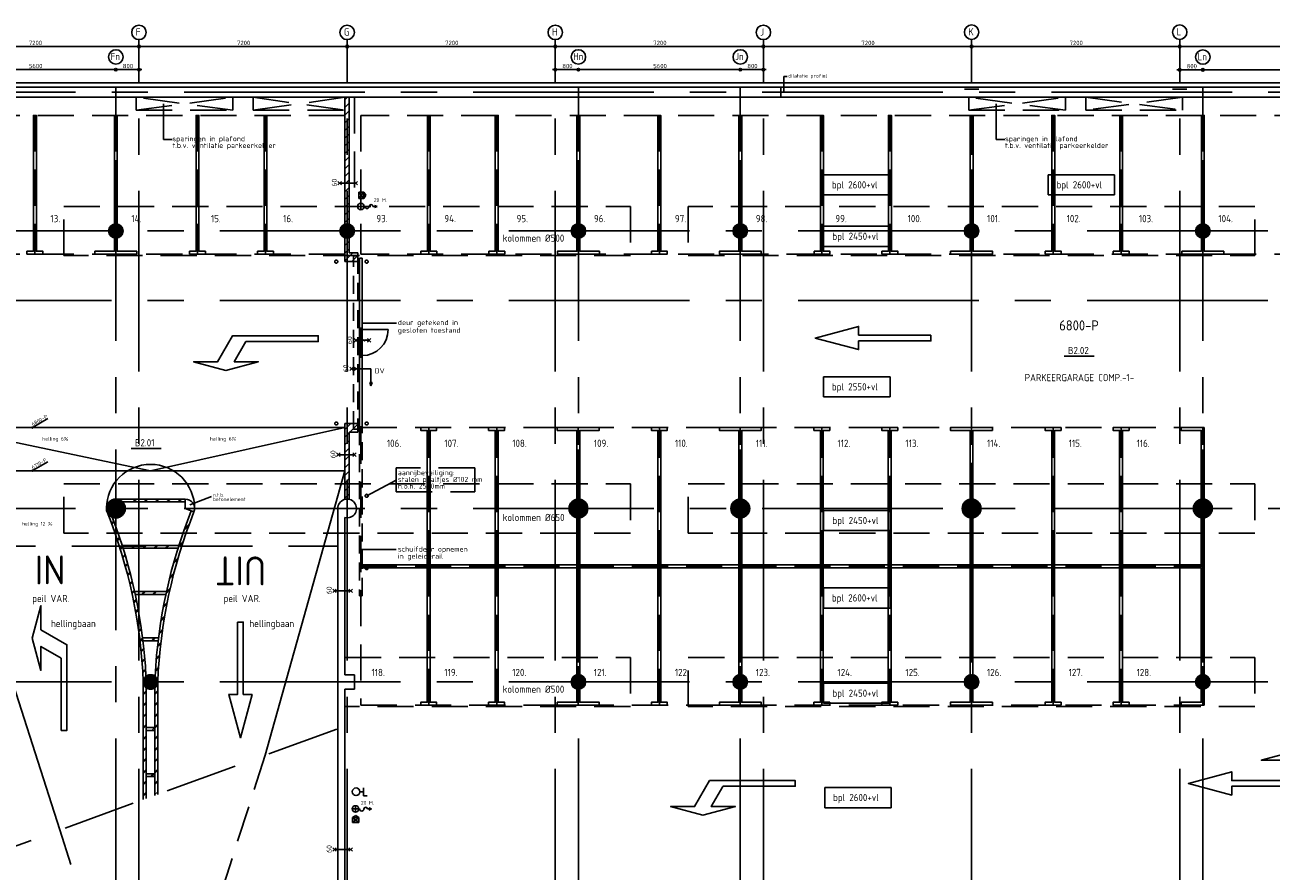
# Model space of a CAD drawing. Extents: x 1662 to 125079, y 8755 to 81245.
# Tile 6 of 8: x 36657 to 79762, y 51973 to 81245. Entities that reach past the tile are written whole.
import ezdxf

# ---------------------------------------------------------------- set-up
doc = ezdxf.new("R2010")
doc.units = 0
doc.header["$LTSCALE"] = 100
for name, pattern in [('CENTER', [2, 1.25, -0.25, 0.25, -0.25]), ('DASHED', [0.75, 0.5, -0.25]), ('HIDDEN', [0.375, 0.25, -0.125]), ('HIDDEN2', [0.1875, 0.125, -0.0625])]:
    doc.linetypes.add(name, pattern=pattern)
for name, color, linetype in [('BOUWKUNDIG', 11, 'CONTINUOUS'), ('PARKEREN', 8, 'HIDDEN'), ('STRAMIEN', 7, 'CENTER'), ('TEKST', 11, 'CONTINUOUS')]:
    doc.layers.add(name, color=color, linetype=linetype)
doc.styles.add('BURO', font='ISO.SHX')
doc.styles.add('PIETERS', font='ISO.SHX')
doc.styles.get("Standard").update_dxf_attribs({"font": 'ISO.SHX'})

msp = doc.modelspace()

# ---------------------------------------------------------------- linework, layer by layer
at = {"layer": 'BOUWKUNDIG', "linetype": 'CONTINUOUS', "ltscale": 50}
for p, q in [((4422, 79241), (90727, 79241)), ((90577, 79091), (4572, 79091)), ((4922, 78741), (90227, 78741)), ((47727, 78741), (47727, 74354.5)), ((47877, 78741), (47727, 78741)), ((47877, 74354.5), (47877, 78741)), ((48208.8, 75242.2), (48208.8, 75462.3)), ((48208.8, 75242.2), (48377.5, 75462.3)), ((48377.5, 75241.9), (48208.8, 75462.3)), ((48208.8, 75462.3), (48377.5, 75462.3)), ((48377.5, 75462.5), (48449, 75352.2)), ((48377.5, 75462.3), (48377.5, 75241.9)), ((48377.5, 75241.9), (48208.8, 75242.2)), ((48377.5, 75241.9), (48449, 75352.2)), ((48232, 73176), (48232, 70756)), ((48322, 73176), (48232, 73176)), ((48322, 70756), (48322, 73176)), ((48232, 70756), (48232, 70706)), ((48322, 70756), (48232, 70756)), ((48232, 70706), (48322, 70706)), ((48232, 69806), (48232, 70706)), ((48282, 70706), (48282, 69806)), ((48322, 70706), (48322, 70756)), ((49222, 70706), (48322, 70706)), ((48322, 70706), (48322, 69806)), ((48232, 69756), (48232, 69806)), ((48232, 69806), (48322, 69806)), ((48232, 69756), (48232, 67336)), ((48322, 69756), (48232, 69756)), ((48322.2, 69806), (48282, 69806)), ((48322, 69806), (48322, 69756)), ((48322, 67336), (48322, 69756)), ((48626.4, 69345.7), (48626.4, 68753.9)), ((48583.2, 68872.5), (48669.5, 68872.5)), ((48626.4, 68753.9), (48583.2, 68872.5)), ((48626.4, 68753.9), (48669.5, 68872.5)), ((33877, 67316), (47727, 67316)), ((33877, 67316), (41002, 65816)), ((41002, 65816), (47727, 67316)), ((47727, 67456), (47727, 64832.2)), ((47877, 67456), (47727, 67456)), ((48177, 67456), (47877, 67456)), ((48177, 67156), (48177, 67456)), ((48232, 67336), (48322, 67336)), ((47877, 64832.2), (47877, 67156)), ((47877, 67156), (48177, 67156)), ((33877, 65816), (47727, 65816)), ((44970.4, 55980.8), (47727, 65816)), ((39802, 64841), (42202, 64841)), ((40036.5, 64741), (42202, 64741)), ((47477, 64516), (47477, 42916)), ((47727, 64199.8), (47727, 58766)), ((34527, 63790.7), (37863.7, 53394.2)), ((40020.6, 63241), (41983.4, 63241)), ((40052.2, 63141), (41951.8, 63141)), ((40450.6, 61641), (41553.4, 61641)), ((40472.3, 61541), (41531.7, 61541)), ((40726.3, 60041), (41277.7, 60041)), ((40738.6, 59941), (41265.4, 59941)), ((47727, 58766), (48052, 58766)), ((48052, 58766), (48052, 58266)), ((40752, 54445.4), (40752, 58516)), ((40852, 54481.8), (40852, 58316)), ((41152, 58316), (41152, 54591)), ((41252, 58516), (41252, 54627.4)), ((47727, 58266), (47727, 51166)), ((48052, 58266), (47727, 58266)), ((40852, 56941), (41152, 56941)), ((40852, 56841), (41152, 56841)), ((40852, 55341), (41152, 55341)), ((40852, 55241), (41152, 55241)), ((48369.9, 54851.9), (48369.9, 54716)), ((48241.3, 54716), (48369.9, 54716)), ((48369.9, 54580.1), (48369.9, 54716)), ((48369.9, 54580.1), (48498.6, 54580.1)), ((47991.3, 53825.1), (48101.6, 53896.5)), ((48211.9, 53825.1), (48101.6, 53896.5)), ((47991.3, 53825.1), (47991.6, 53656.3)), ((48211.8, 53825.1), (47991.3, 53825.1)), ((47991.3, 53825.1), (48211.8, 53656.3)), ((47991.6, 53656.3), (48211.8, 53825)), ((47991.6, 53656.3), (48211.8, 53656.3)), ((48211.8, 53656.3), (48211.8, 53825.1))]:
    msp.add_line(p, q, dxfattribs=at)
at = {"layer": 'BOUWKUNDIG', "ltscale": 50}
for p, q in [((62604.1, 78916), (62999.9, 78916)), ((62802, 78741), (62802, 79091)), ((47727, 78656.3), (47811.7, 78741)), ((47727, 78391.2), (47877, 78541.2)), ((47727, 78126), (47877, 78276)), ((47727, 77860.8), (47877, 78010.8)), ((47727, 77595.7), (47877, 77745.7)), ((47727, 77330.5), (47877, 77480.5)), ((47727, 77065.3), (47877, 77215.3)), ((47727, 76800.2), (47877, 76950.2)), ((47727, 76535), (47877, 76685)), ((47727, 76269.8), (47877, 76419.8)), ((47727, 76004.7), (47877, 76154.7)), ((47727, 75739.5), (47877, 75889.5)), ((47481.8, 75831.2), (47601.8, 75711.2)), ((47481.8, 75711.2), (47601.8, 75831.2)), ((47546.7, 75771.2), (48102.1, 75771.2)), ((47727, 75474.4), (47877, 75624.4)), ((48162.1, 75711.2), (48042.1, 75831.2)), ((48162.1, 75831.2), (48042.1, 75711.2)), ((47727, 75209.2), (47877, 75359.2)), ((47727, 74944), (47877, 75094)), ((47727, 74678.9), (47877, 74828.9)), ((48389.5, 74966), (48417.8, 74966)), ((48692.8, 74966), (48836.2, 74966)), ((48836.2, 74966), (48744.3, 75003.5)), ((48744.3, 74928.5), (48836.2, 74966)), ((47727, 74413.7), (47877, 74563.7)), ((47727, 73056), (47727, 73877.5)), ((47727, 73618.2), (47877, 73768.2)), ((47877, 73877.5), (47877, 73356)), ((47727, 73353), (47877, 73503)), ((47727, 73087.9), (47995.1, 73356)), ((47877, 73356), (48177, 73356)), ((48177, 73356), (48177, 73056)), ((48177, 73056), (47727, 73056)), ((47960.3, 73056), (48177, 73272.7)), ((48046.7, 70394.3), (48166.7, 70274.3)), ((48046.7, 70274.3), (48166.7, 70394.3)), ((48564.3, 70334.3), (48106.7, 70334.3)), ((48160.1, 70304.3), (48220.1, 70364.3)), ((48280.1, 70304.3), (48220.1, 70364.3)), ((48280.1, 70304.3), (48340.1, 70364.3)), ((48400.1, 70304.3), (48340.1, 70364.3)), ((48400.1, 70304.3), (48460.1, 70364.3)), ((48520.1, 70304.3), (48460.1, 70364.3)), ((48624.3, 70274.3), (48504.3, 70394.3)), ((48624.3, 70394.3), (48504.3, 70274.3)), ((48015.2, 69405.7), (47895.2, 69285.7)), ((47895.2, 69405.7), (48015.2, 69285.7)), ((48179.8, 69405.7), (48059.8, 69285.7)), ((48059.8, 69405.7), (48179.8, 69285.7)), ((47955.2, 69345.7), (48626.4, 69345.7)), ((47727, 67254.2), (47928.8, 67456)), ((47893.9, 67156), (48177, 67439.1)), ((47727, 66989.1), (47877, 67139.1)), ((47727, 66723.9), (47877, 66873.9)), ((48159.1, 67156), (48177, 67173.9)), ((47436.4, 66437), (47556.4, 66317)), ((47436.4, 66317), (47556.4, 66437)), ((47727, 66458.7), (47877, 66608.7)), ((48116.7, 66317), (47996.7, 66437)), ((48116.7, 66437), (47996.7, 66317)), ((47501.3, 66377), (48056.7, 66377)), ((47727, 66193.6), (47877, 66343.6)), ((47727, 65928.4), (47877, 66078.4)), ((47727, 65663.2), (47877, 65813.2)), ((47727, 65398.1), (47877, 65548.1)), ((47727, 65132.9), (47877, 65282.9)), ((40385.6, 64741), (40485.6, 64841)), ((40423.1, 64741), (40523.1, 64841)), ((40774.5, 64741), (40874.5, 64841)), ((40812, 64741), (40912, 64841)), ((41163.4, 64741), (41263.4, 64841)), ((41200.9, 64741), (41300.9, 64841)), ((41552.3, 64741), (41652.3, 64841)), ((41589.8, 64741), (41689.8, 64841)), ((41941.3, 64741), (42041.3, 64841)), ((41978.8, 64741), (42078.8, 64841)), ((42202, 64516), (42202, 64841)), ((47727, 64867.7), (47877, 65017.7)), ((42503.8, 64395.5), (42202, 64516)), ((39650.5, 64005.9), (39728.2, 64083.6)), ((39660.6, 63978.5), (39738.4, 64056.3)), ((39754, 63720.4), (39832.3, 63798.8)), ((42154.4, 63749.9), (42320.3, 63915.8)), ((42175, 63808), (42342.1, 63975.1)), ((39763.7, 63692.7), (39842.1, 63771.1)), ((39853.4, 63430.9), (39932.4, 63509.9)), ((39862.7, 63402.8), (39941.8, 63481.8)), ((41977.2, 63221.3), (42132.7, 63376.8)), ((39948.5, 63137.2), (40028.2, 63216.9)), ((39957.5, 63108.7), (40037.3, 63188.4)), ((40341.3, 63141), (40441.3, 63241)), ((40378.8, 63141), (40478.8, 63241)), ((40730.2, 63141), (40830.2, 63241)), ((40767.7, 63141), (40867.7, 63241)), ((41119.1, 63141), (41219.1, 63241)), ((41156.6, 63141), (41256.6, 63241)), ((41508, 63141), (41608, 63241)), ((41545.5, 63141), (41645.5, 63241)), ((41959.8, 63166.4), (42114.3, 63321)), ((40039.4, 62839.1), (40119.8, 62919.6)), ((40047.9, 62810.2), (40128.4, 62890.7)), ((40125.8, 62536.7), (40207, 62617.9)), ((40133.9, 62507.2), (40215.2, 62588.5)), ((41795.7, 62613.4), (41941.1, 62758.8)), ((41810.4, 62665.6), (41956.5, 62811.7)), ((40207.6, 62229.6), (40289.7, 62311.6)), ((40215.3, 62199.7), (40297.4, 62281.9)), ((41657.1, 62085.9), (41794.8, 62223.6)), ((41669.4, 62135.7), (41807.9, 62274.2)), ((40284.8, 61917.8), (40367.7, 62000.7)), ((40291.9, 61887.5), (40375, 61970.5)), ((40357, 61601.1), (40440.9, 61685)), ((40363.7, 61570.3), (40447.7, 61654.3)), ((41540.1, 61580), (41671.5, 61711.4)), ((41550.5, 61627.9), (41682.5, 61759.9)), ((47302.8, 61727.8), (47422.8, 61607.8)), ((47302.8, 61607.8), (47422.8, 61727.8)), ((47367.6, 61667.8), (47923, 61667.8)), ((47983, 61607.8), (47863, 61727.8)), ((47983, 61727.8), (47863, 61607.8)), ((40424.1, 61279.4), (40509.1, 61364.3)), ((40430.4, 61248.1), (40515.4, 61333.1)), ((40685.8, 61541), (40785.8, 61641)), ((40723.3, 61541), (40823.3, 61641)), ((41074.7, 61541), (41174.7, 61641)), ((41112.2, 61541), (41212.2, 61641)), ((41442, 61093), (41567.9, 61218.9)), ((41450.7, 61139.2), (41577.1, 61265.6)), ((40486.1, 60952.4), (40572.1, 61038.4)), ((40491.8, 60920.6), (40577.9, 61006.7)), ((41367.8, 60667.3), (41489.3, 60788.9)), ((40542.6, 60620), (40629.7, 60707.1)), ((40547.7, 60587.6), (40635, 60674.9)), ((40593.4, 60281.9), (40681.8, 60370.3)), ((41360.6, 60622.7), (41481.7, 60743.8)), ((40598, 60249), (40686.5, 60337.5)), ((40638.3, 59937.8), (40728, 60027.6)), ((40642.3, 59904.4), (40732.2, 59994.2)), ((41030.3, 59941), (41130.3, 60041)), ((41067.8, 59941), (41167.8, 60041)), ((41294, 60167.2), (41410.9, 60284.1)), ((41299.8, 60210.5), (41417.1, 60327.8)), ((40677, 59587.6), (40768.1, 59678.8)), ((40680.4, 59553.5), (40771.7, 59644.8)), ((41240.8, 59725), (41354, 59838.2)), ((41245.4, 59767.1), (41358.9, 59880.7)), ((40709.2, 59231), (40801.9, 59323.6)), ((40711.9, 59196.2), (40804.8, 59289)), ((41199.7, 59295), (41309.6, 59405)), ((41203.2, 59336), (41313.4, 59446.2)), ((40734.6, 58867.4), (40828.9, 58961.8)), ((40736.7, 58832), (40831.2, 58926.5)), ((41169.8, 58876.2), (41276.7, 58983.1)), ((41172.2, 58916.1), (41279.4, 59023.3)), ((40752, 58107), (40852, 58207)), ((41152, 58118.1), (41252, 58218.1)), ((40752, 58069.5), (40852, 58169.5)), ((40752, 57718.1), (40852, 57818.1)), ((40752, 57680.6), (40852, 57780.6)), ((41152, 58080.6), (41252, 58180.6)), ((41152, 57729.2), (41252, 57829.2)), ((41152, 57691.7), (41252, 57791.7)), ((40752, 57329.2), (40852, 57429.2)), ((40752, 57291.7), (40852, 57391.7)), ((41152, 57340.3), (41252, 57440.3)), ((41152, 57302.8), (41252, 57402.8)), ((40752, 56940.3), (40852, 57040.3)), ((40752, 56902.8), (40852, 57002.8)), ((41041.6, 56841), (41141.6, 56941)), ((41152, 56951.4), (41252, 57051.4)), ((41152, 56913.9), (41252, 57013.9)), ((40752, 56551.4), (40852, 56651.4)), ((40752, 56513.9), (40852, 56613.9)), ((41152, 56562.5), (41252, 56662.5)), ((41152, 56525), (41252, 56625)), ((40752, 56162.5), (40852, 56262.5)), ((40752, 56125), (40852, 56225)), ((41152, 56173.6), (41252, 56273.6)), ((41152, 56136.1), (41252, 56236.1)), ((40752, 55773.6), (40852, 55873.6)), ((40752, 55736.1), (40852, 55836.1)), ((41152, 55784.7), (41252, 55884.7)), ((41152, 55747.2), (41252, 55847.2)), ((40752, 55384.7), (40852, 55484.7)), ((40752, 55347.2), (40852, 55447.2)), ((40997.2, 55241), (41097.2, 55341)), ((41034.7, 55241), (41134.7, 55341)), ((41152, 55395.8), (41252, 55495.8)), ((41152, 55358.3), (41252, 55458.3)), ((40752, 54995.8), (40852, 55095.8)), ((40752, 54958.3), (40852, 55058.3)), ((41152, 55006.8), (41252, 55106.8)), ((41152, 54969.3), (41252, 55069.3)), ((40752, 54606.8), (40852, 54706.8)), ((40752, 54569.3), (40852, 54669.3)), ((41152, 54617.9), (41252, 54717.9)), ((48203.6, 54121.9), (48231.9, 54121.9)), ((48506.9, 54121.9), (48650.3, 54121.9)), ((48650.3, 54121.9), (48558.4, 54159.4)), ((48558.4, 54084.4), (48650.3, 54121.9)), ((47302.8, 52780.3), (47422.8, 52660.3)), ((47302.8, 52660.3), (47422.8, 52780.3)), ((47367.6, 52720.3), (47923, 52720.3)), ((47983, 52660.3), (47863, 52780.3)), ((47983, 52780.3), (47863, 52660.3))]:
    msp.add_line(p, q, dxfattribs=at)
at = {"layer": 'BOUWKUNDIG', "linetype": 'HIDDEN', "ltscale": 50}
for p, q in [((69652, 79024.5), (69152, 79024.5)), ((76852, 79024.5), (76352, 79024.5)), ((40352, 78741), (40852, 78741)), ((43852, 78291), (40502, 78741)), ((40502, 78291), (43852, 78741)), ((40502, 78741), (40502, 78291)), ((43852, 78741), (43852, 78291)), ((47727, 78741), (44552, 78291)), ((44552, 78741), (47727, 78291)), ((44552, 78291), (44552, 78741)), ((47552, 78741), (48052, 78741)), ((48052, 78741), (48052, 74966)), ((72652, 78291), (69302, 78741)), ((69302, 78291), (72652, 78741)), ((69302, 78741), (69302, 78291)), ((72652, 78741), (72652, 78291)), ((73352, 78741), (76702, 78291)), ((76702, 78741), (73352, 78291)), ((73352, 78291), (73352, 78741)), ((76702, 78291), (76702, 78741)), ((40502, 78291), (43852, 78291)), ((44552, 78291), (47727, 78291)), ((69302, 78291), (72652, 78291)), ((73352, 78291), (76702, 78291)), ((38002, 74966), (57602, 74966)), ((38002, 73266), (38002, 74966)), ((57602, 74966), (57602, 73266)), ((79202, 74966), (59602, 74966)), ((59602, 74966), (59602, 73266)), ((79202, 73266), (79202, 74966)), ((57602, 73266), (38002, 73266)), ((59602, 73266), (79202, 73266)), ((38002, 65366), (57602, 65366)), ((38002, 63666), (38002, 65366)), ((57602, 65366), (57602, 63666)), ((59602, 65366), (79202, 65366)), ((59602, 63666), (59602, 65366)), ((79202, 65366), (79202, 63666)), ((57602, 63666), (38002, 63666)), ((79202, 63666), (59602, 63666)), ((47727, 59366), (57602, 59366)), ((57602, 59366), (57602, 57666)), ((59602, 59366), (79202, 59366)), ((59602, 57666), (59602, 59366)), ((79202, 59366), (79202, 57666)), ((57602, 57666), (47727, 57666)), ((79202, 57666), (59602, 57666)), ((44970.4, 55980.8), (41050.1, 43766)), ((37863.7, 53394.2), (40953.9, 43766))]:
    msp.add_line(p, q, dxfattribs=at)
at = {"layer": 'BOUWKUNDIG', "linetype": 'HIDDEN2', "ltscale": 50}
for p, q in [((48027, 67256.3), (48027, 73256.3)), ((48027, 73256.3), (48177, 73256.3)), ((48177, 73256.3), (48177, 67256.3)), ((48177, 67256.3), (48027, 67256.3)), ((48232, 67336), (48232, 61496)), ((48322, 67336), (48232, 67336)), ((48322, 61496), (48322, 67336)), ((48232, 61496), (48322, 61496))]:
    msp.add_line(p, q, dxfattribs=at)
at = {"layer": 'BOUWKUNDIG', "linetype": 'DASHED', "ltscale": 50}
for p, q in [((34527, 63216), (47477, 63216)), ((34527, 52179.7), (47477, 56893.1))]:
    msp.add_line(p, q, dxfattribs=at)
at = {"layer": 'BOUWKUNDIG', "ltscale": 50}
for points in [[(48277, 75078.5, 0.4142136), (48164.5, 74966), (48277, 74966)], [(48389.5, 74966), (48277, 74966), (48277, 74853.5, 0.4142136)], [(48091.1, 54234.4, 0.4142136), (47978.6, 54121.9), (48091.1, 54121.9)], [(48203.6, 54121.9), (48091.1, 54121.9), (48091.1, 54009.4, 0.4142136)]]:
    msp.add_lwpolyline(points, format="xyb", close=True, dxfattribs=at)
at = {"layer": 'BOUWKUNDIG', "linetype": 'CONTINUOUS', "ltscale": 50}
for points, const_width in [([(39677, 74116, 1), (39927, 74116, 1)], 250), ([(47677, 74116, 1), (47927, 74116, 1)], 250), ([(55677, 74116, 1), (55927, 74116, 1)], 250), ([(61277, 74116, 1), (61527, 74116, 1)], 250), ([(69277, 74116, 1), (69527, 74116, 1)], 250), ([(77277, 74116, 1), (77527, 74116, 1)], 250), ([(39639.5, 64516, 1), (39964.5, 64516, 1)], 325), ([(55639.5, 64516, 1), (55964.5, 64516, 1)], 325), ([(61239.5, 64516, 1), (61564.5, 64516, 1)], 325), ([(69239.5, 64516, 1), (69564.5, 64516, 1)], 325), ([(77239.5, 64516, 1), (77564.5, 64516, 1)], 325), ([(40877, 58516, 1), (41127, 58516, 1)], 250), ([(55677, 58516, 1), (55927, 58516, 1)], 250), ([(61277, 58516, 1), (61527, 58516, 1)], 250), ([(69277, 58516, 1), (69527, 58516, 1)], 250), ([(77277, 58516, 1), (77527, 58516, 1)], 250)]:
    msp.add_lwpolyline(points, format="xyb", close=True, dxfattribs=dict(at, const_width=const_width))
for centre, radius in [((39802, 74116), 250), ((47802, 74116), 250), ((55802, 74116), 250), ((61402, 74116), 250), ((69402, 74116), 250), ((77402, 74116), 250), ((39802, 64516), 325), ((39802, 64516), 325), ((55802, 64516), 325), ((61402, 64516), 325), ((69402, 64516), 325), ((77402, 64516), 325), ((41002, 58516), 250), ((55802, 58516), 250), ((61402, 58516), 250), ((69402, 58516), 250), ((77402, 58516), 250), ((48110, 54716), 131.2)]:
    msp.add_circle(centre, radius, dxfattribs=at)
at = {"layer": 'BOUWKUNDIG', "ltscale": 50}
for centre, radius, start, end in [((48277, 74966), 112.5, 0, 90), ((48630.3, 74966), 62.5, 0, 180), ((48277, 74966), 112.5, 180, 270), ((48492.8, 74966), 75, 180, 0), ((42202, 64516), 325, 338.23062, 90), ((48091.1, 54121.9), 112.5, 180, 270), ((48091.1, 54121.9), 112.5, 0, 90), ((48306.9, 54121.9), 75, 180, 0), ((48444.4, 54121.9), 62.5, 0, 180)]:
    msp.add_arc(centre, radius, start, end, dxfattribs=at)
at = {"layer": 'BOUWKUNDIG', "linetype": 'CONTINUOUS', "ltscale": 50}
for centre, radius, start, end in [((48322, 70706), 900, 270.01488, 0), ((47802, 64516), 325, 256.65764, 180), ((23017.4, 57813.1), 17748.5, 2.26983, 21.76938), ((58986.6, 57813.1), 17848.5, 158.23062, 177.12188), ((58986.6, 57813.1), 17748.5, 158.23062, 177.73017), ((23017.4, 57813.1), 17848.5, 2.87812, 21.02124)]:
    msp.add_arc(centre, radius, start, end, dxfattribs=at)
at = {"layer": 'PARKEREN', "ltscale": 50}
for p, q in [((47727, 78116), (4922, 78116)), ((37002, 78116), (37002, 73316)), ((39802, 78116), (39802, 74366)), ((42627, 78116), (42627, 73316)), ((44977, 78116), (44977, 73316)), ((83002, 78116), (48277, 78116)), ((50627, 78116), (50627, 73316)), ((52977, 78116), (52977, 73316)), ((55802, 78116), (55802, 74366)), ((58602, 78116), (58602, 73316)), ((61402, 78116), (61402, 74366)), ((64227, 78116), (64227, 73316)), ((66577, 78116), (66577, 73316)), ((69402, 78116), (69402, 74366)), ((72227, 78116), (72227, 73316)), ((74577, 78116), (74577, 73316)), ((77402, 78116), (77402, 74366)), ((39802, 73866), (39802, 73316)), ((55802, 73866), (55802, 73316)), ((61402, 73866), (61402, 73316)), ((69402, 73866), (69402, 73316)), ((77402, 73866), (77402, 73316)), ((47727, 73316), (4922, 73316)), ((83002, 73316), (48277, 73316)), ((48277, 67316), (77402, 67316)), ((55797.8, 64841), (55797.8, 67316)), ((61402, 64841), (61402, 67316)), ((69397.8, 64841), (69397.8, 67316)), ((77402, 64841), (77402, 67316)), ((49497.2, 65501.8), (48481.3, 64956)), ((48277, 62516), (77402, 62516)), ((55797.8, 58266), (55797.8, 57716)), ((61402, 58266), (61402, 57716)), ((69402, 58266), (69402, 57716)), ((77402, 58266), (77402, 57716)), ((48277, 57716), (77402, 57716))]:
    msp.add_line(p, q, dxfattribs=at)
at = {"layer": 'PARKEREN', "linetype": 'HIDDEN', "ltscale": 50}
for p, q in [((48277, 78116), (48277, 73316)), ((39802, 73867.7), (39802, 73741)), ((55802, 73867.7), (55802, 73741)), ((61402, 73867.7), (61402, 73741)), ((69402, 73867.7), (69402, 73741)), ((77402, 73867.7), (77402, 73741)), ((48277, 67316), (48277, 57716)), ((55797.8, 64191), (55797.8, 58766)), ((61402, 64191), (61402, 58766)), ((69402, 64191), (69402, 58766)), ((77402, 64191), (77402, 58766))]:
    msp.add_line(p, q, dxfattribs=at)
at = {"layer": 'PARKEREN', "linetype": 'CONTINUOUS', "ltscale": 50}
for p, q in [((55747.8, 58760.9), (55747.8, 64194.9)), ((55847.8, 64194.9), (55847.8, 58760.9)), ((61352, 58760.9), (61352, 64194.9)), ((61452, 64194.9), (61452, 58760.9)), ((69347.8, 58760.1), (69347.8, 64194.9)), ((69447.8, 64194.9), (69447.8, 58760.9)), ((77447.8, 64194.9), (77447.8, 58760.9))]:
    msp.add_line(p, q, dxfattribs=at)
for points in [[(36727, 73416), (36952, 73416), (36952, 78116), (37052, 78116), (37052, 73416), (37277, 73416), (37277, 73316), (36727, 73316)], [(42352, 73416), (42577, 73416), (42577, 78116), (42677, 78116), (42677, 73416), (42902, 73416), (42902, 73316), (42352, 73316)], [(44702, 73416), (44927, 73416), (44927, 78116), (45027, 78116), (45027, 73416), (45252, 73416), (45252, 73316), (44702, 73316)], [(50352, 73416), (50577, 73416), (50577, 78116), (50677, 78116), (50677, 73416), (50902, 73416), (50902, 73316), (50352, 73316)], [(52702, 73416), (52927, 73416), (52927, 78116), (53027, 78116), (53027, 73416), (53252, 73416), (53252, 73316), (52702, 73316)], [(58327, 73416), (58552, 73416), (58552, 78116), (58652, 78116), (58652, 73416), (58877, 73416), (58877, 73316), (58327, 73316)], [(63952, 73416), (64177, 73416), (64177, 78116), (64277, 78116), (64277, 73416), (64502, 73416), (64502, 73316), (63952, 73316)], [(66302, 73416), (66527, 73416), (66527, 78116), (66627, 78116), (66627, 73416), (66852, 73416), (66852, 73316), (66302, 73316)], [(71952, 73416), (72177, 73416), (72177, 78116), (72277, 78116), (72277, 73416), (72502, 73416), (72502, 73316), (71952, 73316)], [(74302, 73416), (74527, 73416), (74527, 78116), (74627, 78116), (74627, 73416), (74852, 73416), (74852, 73316), (74302, 73316)], [(67995.2, 70513.4), (67995.2, 70313.4), (65495.2, 70313.4), (65495.2, 70011.4), (63995.2, 70413.4), (65495.2, 70815.3), (65495.2, 70513.4)], [(50672.8, 62516), (50672.8, 67216), (50897.8, 67216), (50897.8, 67316), (50347.8, 67316), (50347.8, 67216), (50572.8, 67216), (50572.8, 62516), (50572.8, 57816), (50347.8, 57816), (50347.8, 57716), (50897.8, 57716), (50897.8, 57816), (50672.8, 57816)], [(53022.8, 62516), (53022.8, 67216), (53247.8, 67216), (53247.8, 67316), (52697.8, 67316), (52697.8, 67216), (52922.8, 67216), (52922.8, 62516), (52922.8, 57816), (52697.8, 57816), (52697.8, 57716), (53247.8, 57716), (53247.8, 57816), (53022.8, 57816)], [(58652, 62516), (58652, 67216), (58877, 67216), (58877, 67316), (58327, 67316), (58327, 67216), (58552, 67216), (58552, 62516), (58552, 57816), (58327, 57816), (58327, 57716), (58877, 57716), (58877, 57816), (58652, 57816)], [(64272.8, 62516), (64272.8, 67216), (64497.8, 67216), (64497.8, 67316), (63947.8, 67316), (63947.8, 67216), (64172.8, 67216), (64172.8, 62516), (64172.8, 57816), (63947.8, 57816), (63947.8, 57716), (64497.8, 57716), (64497.8, 57816), (64272.8, 57816)], [(66622.8, 62516), (66622.8, 67216), (66847.8, 67216), (66847.8, 67316), (66297.8, 67316), (66297.8, 67216), (66522.8, 67216), (66522.8, 62516), (66522.8, 57816), (66297.8, 57816), (66297.8, 57716), (66847.8, 57716), (66847.8, 57816), (66622.8, 57816)], [(72272.8, 62516), (72272.8, 67216), (72497.8, 67216), (72497.8, 67316), (71947.8, 67316), (71947.8, 67216), (72172.8, 67216), (72172.8, 62516), (72172.8, 57816), (71947.8, 57816), (71947.8, 57716), (72497.8, 57716), (72497.8, 57816), (72272.8, 57816)], [(74622.8, 62516), (74622.8, 67216), (74847.8, 67216), (74847.8, 67316), (74297.8, 67316), (74297.8, 67216), (74522.8, 67216), (74522.8, 62516), (74522.8, 57816), (74297.8, 57816), (74297.8, 57716), (74847.8, 57716), (74847.8, 57816), (74622.8, 57816)], [(77447.8, 64837.1), (77447.8, 67316), (76647.8, 67316), (76647.8, 67216), (77347.8, 67216), (77347.8, 64837.1)], [(44011.1, 60584.4), (44211.1, 60584.4), (44211.1, 58084.4), (44513, 58084.4), (44111.1, 56584.4), (43709.2, 58084.4), (44011.1, 58084.4)]]:
    msp.add_lwpolyline(points, close=True, dxfattribs=at)
for points in [[(39752, 74360.9), (39752, 78116), (39852, 78116), (39852, 74360.9)], [(55752, 74360.9), (55752, 78116), (55852, 78116), (55852, 74360.9)], [(61352, 74360.9), (61352, 78116), (61452, 78116), (61452, 74360.9)], [(69352, 74360.9), (69352, 78116), (69452, 78116), (69452, 74360.9)], [(77352, 74360.9), (77352, 78116), (77452, 78116), (77452, 74360.9)], [(39852, 73871.1), (39852, 73416), (40527, 73416), (40527, 73316), (39077, 73316), (39077, 73416), (39752, 73416), (39752, 73871.1)], [(55852, 73871.1), (55852, 73416), (56527, 73416), (56527, 73316), (55077, 73316), (55077, 73416), (55752, 73416), (55752, 73871.1)], [(61452, 73871.1), (61452, 73416), (62127, 73416), (62127, 73316), (60677, 73316), (60677, 73416), (61352, 73416), (61352, 73871.1)], [(69452, 73871.1), (69452, 73416), (70127, 73416), (70127, 73316), (68677, 73316), (68677, 73416), (69352, 73416), (69352, 73871.1)], [(77452, 73871.1), (77452, 73416), (78127, 73416), (78127, 73316), (76677, 73316), (76677, 73416), (77352, 73416), (77352, 73871.1)], [(44303.3, 70292.4), (43899.2, 69592.5), (44730.1, 69592.5), (43610.5, 69292.5), (42490.9, 69592.5), (43321.8, 69592.5), (43841.4, 70492.5), (46803.3, 70492.5), (46803.3, 70292.5), (44303.3, 70292.5)], [(55847.8, 64837.1), (55847.8, 67216), (56522.8, 67216), (56522.8, 67316), (55072.8, 67316), (55072.8, 67216), (55747.8, 67216), (55747.8, 64837.1)], [(61452, 64837.1), (61452, 67216), (62127, 67216), (62127, 67316), (60677, 67316), (60677, 67216), (61352, 67216), (61352, 64837.1)], [(69447.8, 64837.1), (69447.8, 67216), (70122.8, 67216), (70122.8, 67316), (68672.8, 67316), (68672.8, 67216), (69347.8, 67216), (69347.8, 64837.1)], [(48277, 62566), (77347.8, 62566), (77347.8, 64194.9)], [(56706.2, 62566), (77347.8, 62566)], [(77347.8, 58760.9), (77347.8, 62466), (48277, 62466)], [(37910.6, 59339.6), (37210.7, 59743.7), (37210.7, 58912.7), (36910.7, 60032.3), (37210.7, 61151.9), (37210.7, 60321), (38110.7, 59801.4), (38110.7, 56839.5), (37910.7, 56839.5), (37910.7, 59339.5)], [(55847.8, 58271.1), (55847.8, 57816), (56522.8, 57816), (56522.8, 57716), (55072.8, 57716), (55072.8, 57816), (55747.8, 57816), (55747.8, 58271.1)], [(61452, 58271.1), (61452, 57816), (62127, 57816), (62127, 57716), (60677, 57716), (60677, 57816), (61352, 57816), (61352, 58271.1)], [(69447.8, 58271.1), (69447.8, 57816), (70122.8, 57816), (70122.8, 57716), (68672.8, 57716), (68672.8, 57816), (69347.8, 57816), (69347.8, 58271.1)], [(77447.8, 58271.1), (77447.8, 57716), (76647.8, 57716), (76647.8, 57816), (77347.8, 57816), (77347.8, 58271.1)], [(81237, 55104.6), (83737, 55104.6), (83737, 54904.6), (78403.6, 54904.6), (78403.6, 54602.7), (76903.6, 55004.6), (78403.6, 55406.5), (78403.6, 55104.6), (80659.7, 55104.6), (80255.6, 55804.6), (79424.6, 55804.6), (80544.2, 56104.6), (81663.8, 55804.6), (80832.9, 55804.6), (81237, 55104.7)], [(60803.6, 54904.5), (60399.5, 54204.6), (61230.4, 54204.6), (60110.8, 53904.6), (58991.2, 54204.6), (59822.2, 54204.6), (60341.8, 55104.6), (63303.6, 55104.6), (63303.6, 54904.6), (60803.6, 54904.6)]]:
    msp.add_lwpolyline(points, dxfattribs=at)
at = {"layer": 'PARKEREN', "ltscale": 50}
for points in [[(50627, 57716), (50627, 62516), (50627, 67316)], [(52977, 57716), (52977, 62516), (52977, 67316)], [(58602, 57716), (58602, 62516), (58602, 67316)], [(58602, 57716), (58602, 62516), (58602, 67316)], [(64227, 57716), (64227, 62516), (64227, 67316)], [(66577, 57716), (66577, 62516), (66577, 67316)], [(72222.8, 57716), (72222.8, 62516), (72222.8, 67316)], [(74572.8, 57716), (74572.8, 62516), (74572.8, 67316)]]:
    msp.add_lwpolyline(points, dxfattribs=at)
msp.add_lwpolyline([(49497.2, 65094.9), (52213.8, 65094.9), (52213.8, 65918.6), (49497.2, 65918.6), (49497.2, 65094.9)], close=True, dxfattribs=at)
for centre in [(47427, 73056), (48477, 73056), (47427, 67456), (48477, 67456), (48477, 64956), (48477, 62456)]:
    msp.add_circle(centre, 51, dxfattribs=at)
at = {"layer": 'PARKEREN', "linetype": 'CONTINUOUS', "ltscale": 50}
msp.add_circle((55802, 64516), 325, dxfattribs=at)
at = {"layer": 'PARKEREN', "linetype": 'HIDDEN', "ltscale": 50}
msp.add_circle((41002, 58516), 250, dxfattribs=at)
at = {"layer": 'PARKEREN', "linetype": 'CONTINUOUS', "ltscale": 50}
msp.add_arc((41002, 64516), 1525, 0, 180, dxfattribs=at)
at = {"layer": 'STRAMIEN', "ltscale": 50}
for p, q in [((40602, 9254.8), (40602, 80738.2)), ((47802, 9254.8), (47802, 80738.2)), ((55002, 9254.8), (55002, 80738.2)), ((62202, 9254.8), (62202, 80738.2)), ((69402, 9254.8), (69402, 80745)), ((76602, 9254.8), (76602, 80745)), ((39802, 10310.9), (39802, 79888.2)), ((55802, 10310.9), (55802, 79888.2)), ((61402, 10310.9), (61402, 79888.2)), ((77402, 10310.9), (77402, 79882.2)), ((2161.5, 78916), (123650.9, 78916)), ((3399.3, 74116), (122453.3, 74116)), ((3399.3, 71716), (122453.3, 71716)), ((2161.5, 64516), (123650.9, 64516)), ((3399.3, 58516), (122453.3, 58516))]:
    msp.add_line(p, q, dxfattribs=at)
at = {"layer": 'STRAMIEN', "linetype": 'CONTINUOUS', "ltscale": 50}
for p, q in [((33452, 80497.6), (40552, 80497.6)), ((40702, 80497.6), (40502, 80497.6)), ((40502, 80497.6), (40702, 80497.6)), ((40652, 80497.6), (47752, 80497.6)), ((47902, 80497.6), (47702, 80497.6)), ((47702, 80497.6), (47902, 80497.6)), ((47852, 80497.6), (54952, 80497.6)), ((54902, 80497.6), (55102, 80497.6)), ((55102, 80497.6), (54902, 80497.6)), ((55052, 80497.6), (62152, 80497.6)), ((62302, 80497.6), (62102, 80497.6)), ((62102, 80497.6), (62302, 80497.6)), ((62252, 80497.6), (69352, 80497.6)), ((69502, 80497.6), (69302, 80497.6)), ((69302, 80497.6), (69502, 80497.6)), ((69452, 80497.6), (76552, 80497.6)), ((76502, 80497.6), (76702, 80497.6)), ((76702, 80497.6), (76502, 80497.6)), ((76652, 80497.6), (83752, 80497.6)), ((34252, 79698.3), (39752, 79698.3)), ((39702, 79698.3), (39902, 79698.3)), ((39902, 79698.3), (39702, 79698.3)), ((39852, 79698.3), (40552, 79698.3)), ((40502, 79698.3), (40702, 79698.3)), ((55102, 79698.3), (54902, 79698.3)), ((55052, 79698.3), (55752, 79698.3)), ((55902, 79698.3), (55702, 79698.3)), ((55702, 79698.3), (55902, 79698.3)), ((55852, 79698.3), (61352, 79698.3)), ((61302, 79698.3), (61502, 79698.3)), ((61502, 79698.3), (61302, 79698.3)), ((61452, 79698.3), (62152, 79698.3)), ((62102, 79698.3), (62302, 79698.3)), ((76702, 79692.3), (76502, 79692.3)), ((76652, 79692.3), (77352, 79692.3)), ((77502, 79692.3), (77302, 79692.3)), ((77302, 79692.3), (77502, 79692.3)), ((77452, 79692.3), (82952, 79692.3))]:
    msp.add_line(p, q, dxfattribs=at)
for centre, radius in [((40602, 80988.2), 250), ((47802, 80988.2), 250), ((55002, 80988.2), 250), ((62202, 80988.2), 250), ((69402, 80995), 250), ((76602, 80995), 250), ((39802, 80138.2), 250), ((40602, 80497.6), 43), ((40602, 80497.6), 43), ((47802, 80497.6), 43), ((47802, 80497.6), 43), ((55002, 80497.6), 43), ((55002, 80497.6), 43), ((55802, 80138.2), 250), ((61402, 80138.2), 250), ((62202, 80497.6), 43), ((62202, 80497.6), 43), ((69402, 80497.6), 43), ((69402, 80497.6), 43), ((76602, 80497.6), 43), ((76602, 80497.6), 43), ((77402, 80132.2), 250), ((39802, 79698.3), 43), ((39802, 79698.3), 43), ((40602, 79698.3), 43), ((55002, 79698.3), 43), ((55802, 79698.3), 43), ((55802, 79698.3), 43), ((61402, 79698.3), 43), ((61402, 79698.3), 43), ((62202, 79698.3), 43), ((76602, 79692.3), 43), ((77402, 79692.3), 43), ((77402, 79692.3), 43)]:
    msp.add_circle(centre, radius, dxfattribs=at)
at = {"layer": 'TEKST', "ltscale": 50}
for p, q in [((63025.1, 79458.3), (62907.3, 79458.3)), ((62907.3, 79458.3), (62907.3, 78916)), ((41452.2, 77278.4), (41452.2, 78512.3)), ((70252.2, 77278.4), (70252.2, 78512.3)), ((41754.2, 77278.4), (41452.2, 77278.4)), ((70554.2, 77278.4), (70252.2, 77278.4)), ((64282.4, 76061.5), (66582, 76061.5)), ((64282.4, 75361.4), (64282.4, 76061.5)), ((66582, 76061.5), (66582, 75361.4)), ((72050.2, 75361.4), (72050.2, 76061.5)), ((72050.2, 76061.5), (74349.8, 76061.5)), ((74349.8, 76061.5), (74349.8, 75361.4)), ((66582, 75361.4), (64282.4, 75361.4)), ((74349.8, 75361.4), (72050.2, 75361.4)), ((64282.4, 74282.7), (66582, 74282.7)), ((64282.4, 73582.6), (64282.4, 74282.7)), ((66582, 74282.7), (66582, 73582.6)), ((66582, 73582.6), (64282.4, 73582.6)), ((49505.6, 70925.3), (48322, 70925.3)), ((72605.9, 69783.4), (73646.6, 69783.4)), ((64282.4, 68375), (64282.4, 69075.1)), ((64282.4, 69075.1), (66582, 69075.1)), ((66582, 69075.1), (66582, 68375)), ((66582, 68375), (64282.4, 68375)), ((36942.6, 67333.4), (37449.1, 67625.8)), ((40327.5, 66590.7), (41368.3, 66590.7)), ((36942.6, 65842.2), (37449.1, 66134.6)), ((43110.1, 64932.2), (42359.9, 64647.8)), ((64282.4, 64450.6), (66582, 64450.6)), ((64282.4, 63750.5), (64282.4, 64450.6)), ((66582, 64450.6), (66582, 63750.5)), ((66582, 63750.5), (64282.4, 63750.5)), ((49502.3, 63093.8), (48286.2, 63093.8)), ((64282.4, 61771.6), (66582, 61771.6)), ((64282.4, 61071.5), (64282.4, 61771.6)), ((66582, 61771.6), (66582, 61071.5)), ((66582, 61071.5), (64282.4, 61071.5)), ((64282.4, 58476), (66582, 58476)), ((64282.4, 57776), (64282.4, 58476)), ((66582, 58476), (66582, 57776)), ((66582, 57776), (64282.4, 57776)), ((64320.8, 54865.8), (66620.5, 54865.8)), ((64320.8, 54165.7), (64320.8, 54865.8)), ((66620.5, 54865.8), (66620.5, 54165.7)), ((66620.5, 54165.7), (64320.8, 54165.7))]:
    msp.add_line(p, q, dxfattribs=at)
for centre, start, end in [((36912.5, 67316), 30, 210), ((36912.5, 67316), 210, 30), ((36912.5, 65824.8), 30, 210), ((36912.5, 65824.8), 210, 30)]:
    msp.add_arc(centre, 17.6, start, end, dxfattribs=at)

# ---------------------------------------------------------------- texts
at = {"layer": 'BOUWKUNDIG', "ltscale": 50, "style": 'PIETERS'}
msp.add_text('DV', height=175, dxfattribs=at).set_placement((48757.4, 69190.7))
at = {"layer": 'PARKEREN', "ltscale": 50, "style": 'PIETERS'}
for s, p in [('13.', (37539.5, 74419.7)), ('14.', (40339.5, 74419.7)), ('15.', (43089.5, 74419.7)), ('16.', (45589.5, 74419.7)), ('93.', (48814.5, 74419.7)), ('94.', (51164.5, 74419.7)), ('95.', (53664.5, 74419.7)), ('96.', (56339.5, 74419.7)), ('97.', (59139.5, 74419.7)), ('98.', (61939.5, 74419.7)), ('99.', (64689.5, 74419.7)), ('100.', (67189.5, 74419.7)), ('101.', (69939.5, 74419.7)), ('102.', (72689.5, 74419.7)), ('103.', (75189.5, 74419.7)), ('104.', (77939.5, 74419.7)), ('106.', (49176.7, 66645.9)), ('107.', (51164.5, 66645.9)), ('108.', (53514.5, 66645.9)), ('109.', (56335.4, 66645.9)), ('110.', (59139.5, 66645.9)), ('111.', (61939.5, 66645.9)), ('112.', (64764.5, 66645.9)), ('113.', (67114.5, 66645.9)), ('114.', (69935.4, 66645.9)), ('115.', (72760.4, 66645.9)), ('116.', (75110.4, 66645.9)), ('118.', (48645.9, 58719.7)), ('119.', (51164.5, 58719.7)), ('120.', (53514.5, 58719.7)), ('121.', (56335.4, 58719.7)), ('122.', (59139.5, 58719.7)), ('123.', (61939.5, 58719.7)), ('124.', (64764.5, 58719.7)), ('125.', (67114.5, 58719.7)), ('126.', (69935.4, 58719.7)), ('127.', (72760.4, 58719.7)), ('128.', (75110.4, 58719.7))]:
    msp.add_text(s, height=250, dxfattribs=at).set_placement(p)
at = {"layer": 'PARKEREN', "linetype": 'CONTINUOUS', "ltscale": 50, "style": 'PIETERS'}
for s, p in [('stalen paaltjes %%c102 mm', (49557.4, 65436.5)), ('aanrijbeveiliging:', (49557.4, 65668.7)), ('h.o.h. 2500mm', (49557.4, 65204.2))]:
    msp.add_text(s, height=175, dxfattribs=at).set_placement(p)
at = {"layer": 'PARKEREN', "linetype": 'HIDDEN', "ltscale": 50, "style": 'PIETERS'}
msp.add_text('IN', height=1000, dxfattribs=at).set_placement((36995.7, 61888.8))
msp.add_text('UIT', height=1000, rotation=180, dxfattribs=at).set_placement((45002.5, 62861.5))
at = {"layer": 'STRAMIEN', "linetype": 'CONTINUOUS', "ltscale": 50, "style": 'BURO'}
for s, p in [('F', (40490.5, 80876.8)), ('G', (47690.5, 80876.8)), ('H', (54890.5, 80876.8)), ('J', (62090.5, 80876.8)), ('K', (69290.5, 80883.6)), ('L', (76490.5, 80883.6)), ('Fn', (39620.6, 80026.8)), ('Hn', (55620.6, 80026.8)), ('Jn', (61220.6, 80026.8)), ('Ln', (77220.6, 80020.8))]:
    msp.add_text(s, height=250, dxfattribs=at).set_placement(p)
at = {"layer": 'STRAMIEN', "linetype": 'CONTINUOUS', "ltscale": 50}
for s, p in [('7200', (36791.9, 80547.7)), ('7200', (43991.9, 80547.7)), ('7200', (51191.9, 80547.7)), ('7200', (58391.9, 80547.7)), ('7200', (65591.9, 80547.7)), ('7200', (72791.9, 80547.7)), ('5600', (36791.9, 79748.3)), ('800', (40044.4, 79748.3)), ('800', (55244.4, 79748.3)), ('5600', (58391.9, 79748.3)), ('800', (61644.4, 79748.3)), ('800', (76844.4, 79742.3))]:
    msp.add_text(s, height=150, dxfattribs=at).set_placement(p)
at = {"layer": 'TEKST', "ltscale": 50, "style": 'PIETERS'}
for s, height, p in [('dilatatie profiel', 125, (63060.2, 79422)), ('t.b.v. ventilatie parkeerkelder', 175, (41757, 76988.8)), ('sparingen in plafond ', 175, (41757, 77221.1)), ('t.b.v. ventilatie parkeerkelder', 175, (70557, 76988.8)), ('sparingen in plafond ', 175, (70557, 77221.1)), ('bpl 2600+vl', 250, (64572.1, 75587.3)), ('bpl 2600+vl', 250, (72339.9, 75587.3)), ('20 M.', 125, (48725.7, 75123.9)), ('kolommen %%c500', 250, (53183.6, 73744.7)), ('bpl 2450+vl', 250, (64586.9, 73808.4)), ('gesloten toestand', 175, (49557.4, 70596.4)), ('deur getekend in ', 175, (49557.4, 70863.6)), ('6800-P', 350, (72434.4, 70674.4)), ('B2.02', 250, (72737.8, 69858.5)), ('bpl 2550+vl', 250, (64572.1, 68600.8)), ('B2.01', 250, (40459.5, 66665.8)), ('n.t.b.', 125, (43157.5, 64923.6)), ('betonelement', 125, (43157.5, 64773.4)), ('kolommen %%c650', 250, (53183.6, 64081.1)), ('bpl 2450+vl', 250, (64586.9, 63976.4)), ('helling 12 %', 125, (36554.2, 63927.2)), ('schuifdeur opnemen', 175, (49557.4, 63026.2)), ('in geleiderail', 175, (49557.4, 62780.2)), ('peil VAR.', 250, (36908.8, 61277.5)), ('peil VAR.', 250, (43525.8, 61277.5)), ('bpl 2600+vl', 250, (64572.1, 61297.4)), ('hellingbaan', 250, (37558.9, 60411.4)), ('hellingbaan', 250, (44420.8, 60411.4)), ('kolommen %%c500', 250, (53183.6, 58140)), ('bpl 2450+vl', 250, (64586.9, 58001.8)), ('20 M.', 125, (48279.6, 54271.3)), ('bpl 2600+vl', 250, (64610.5, 54391.5))]:
    msp.add_text(s, height=height, dxfattribs=at).set_placement(p)
for s, height, rotation, p in [('60', 175, 90, (47446.7, 75649.8)), ('60', 175, 90, (47977.5, 70203.2)), ('60', 175, 90, (47847, 69225.6)), ('6800-P', 125, 30, (36928.1, 67363.4)), ('60', 175, 90, (47401.3, 66255.6)), ('6710-P', 125, 30, (36928.1, 65872.3)), ('60', 175, 90, (47267.6, 61546.4)), ('60', 175, 90, (47267.6, 52598.9))]:
    msp.add_text(s, height=height, rotation=rotation, dxfattribs=at).set_placement(p)
at = {"layer": 'TEKST', "ltscale": 50}
for s, height, p in [('PARKEERGARAGE COMP.-1-', 250, (71241, 68919.5)), ('helling 6%', 125, (37255, 66864.8)), ('helling 6%', 125, (43058.8, 66864.8))]:
    msp.add_text(s, height=height, dxfattribs=at).set_placement(p)

doc.saveas('drawing.dxf')
